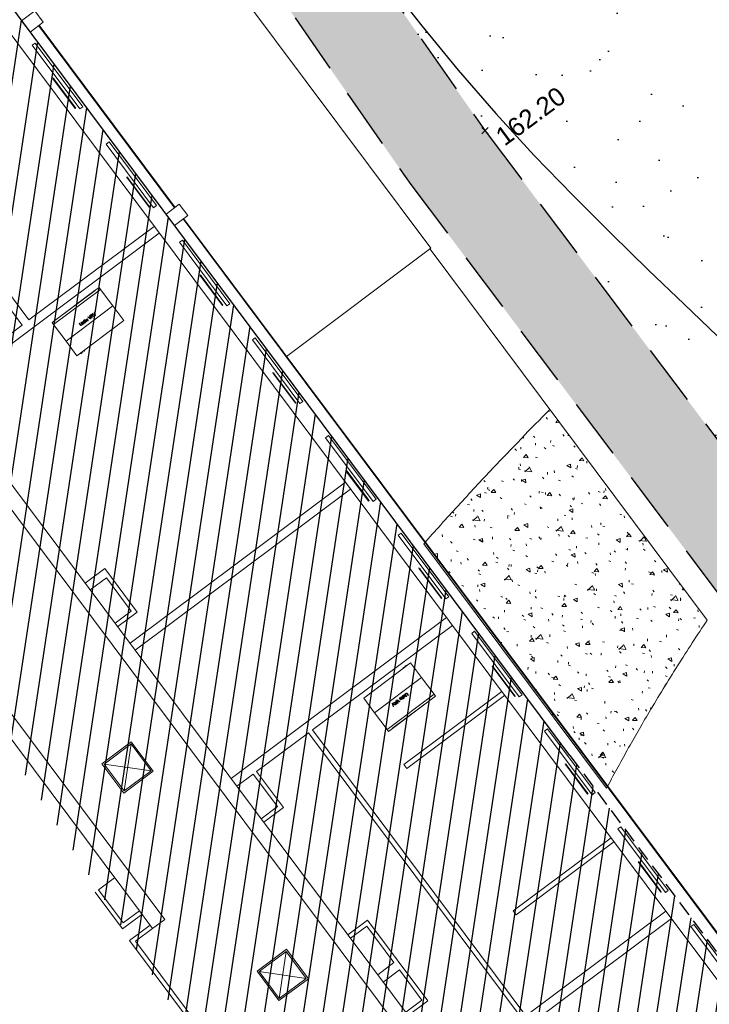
# Model space of a CAD drawing. Header units: metres. Extents: x 1575818 to 1575995, y 2263001 to 2263183.
# Tile 4 of 67: x 1575857 to 1575869, y 2263038 to 2263054. Entities that reach past the tile are written whole.
import ezdxf
from ezdxf.enums import TextEntityAlignment as Align

# ---------------------------------------------------------------- set-up
doc = ezdxf.new("R2010")
doc.units = ezdxf.units.M
doc.header["$PDMODE"] = 3
doc.header["$PDSIZE"] = 0.05
doc.linetypes.add('CACHE_100', pattern=[1.5, 1, -0.5])
doc.linetypes.add('CACHE_25', pattern=[0.375, 0.25, -0.125])
doc.layers.get('0').update_dxf_attribs({"linetype": 'CONTINUOUS'})
doc.layers.add('_REVIT', color=7, linetype='CONTINUOUS', true_color=0x0064c8)
for name, color, linetype, lineweight in [('CC43_A-DETL-GENF', 92, 'CONTINUOUS', 9), ('CC43_A-FLOR', 192, 'CONTINUOUS', 13), ('CC43_A-FLOR-PATT', 8, 'CONTINUOUS', 13), ('CC43_A-GLAZ', 151, 'CONTINUOUS', 13), ('CC43_A-WALL', 113, 'CONTINUOUS', 13), ('CC43_E-LITE-EQPM', 33, 'CONTINUOUS', 9), ('CC43_I-WALL', 2, 'CONTINUOUS', 13), ('CC43_M-EQPM', 50, 'CONTINUOUS', 9), ('CC43_S-COLS', 52, 'CONTINUOUS', 9)]:
    doc.layers.add(name, color=color, linetype=linetype, lineweight=lineweight)
for name, color, linetype in [('D_BATI', 1, 'CONTINUOUS'), ('D_CN_ORDINAIRE', 43, 'CONTINUOUS'), ('H_BATI', 30, 'CONTINUOUS'), ('TOPO_ALT', 142, 'CONTINUOUS'), ('TOPO_JIS', 7, 'CONTINUOUS'), ('V_HAIE', 82, 'CACHE_100'), ('V_VEGETATION', 80, 'CONTINUOUS')]:
    doc.layers.add(name, color=color, linetype=linetype)
doc.styles.get("Standard").update_dxf_attribs({"font": 'arial.ttf'})

# ---------------------------------------------------------------- blocks, each defined once
blk = doc.blocks.new('REVIT')
at = {"layer": 'CC43_A-FLOR-PATT', "lineweight": 9}
h = blk.add_hatch(dxfattribs=at)
h.set_pattern_fill('FP_1', color=253, scale=0.999602, angle=0.067, style=0, pattern_type=2)
h.set_pattern_definition([(176.763, (1575839.22996, 2263068.0043), (-0.384921, 0.621719), [0.07617, -0.837866]), (121.763, (1575839.23, 2263068.0043), (-0.527653, -0.5701), [0.060936, -0.670293]), (227.215, (1575839.1979, 2263068.0563), (-0.91258, 0.051602), [0.064734, -0.712077]), (172.947, (1575839.0672, 2263067.8822), (-0.514036, 0.968932), [0.114255, -1.2565]), (223.399, (1575839.0241, 2263067.9631), (-1.36094, 0.168612), [0.0971, -1.068575]), (117.947, (1575839.0672, 2263067.8822), (-1.36108, 0.16814), [0.091404, -1.0056]), (147.763, (1575839.04705, 2263067.9941), (-0.035244, 0.730381), [0.07617, -0.837866]), (92.763, (1575839.04705, 2263067.9941), (-0.737885, -0.242809), [0.060936, -0.670293]), (198.215, (1575839.044, 2263068.0551), (-0.773143, 0.487559), [0.064734, -0.712077]), (164.263, (1575839.22996, 2263068.00433), (-0.2782416, -0.1924547), [0.0335167, -0.62865, 0.0335167, -1.3194747]), (164.263, (1575839.22996, 2263068.00433), (-0.2782416, -0.1924547), [-0.695683, -0.6469324, 0.0335167, -0.6393155]), (134.263, (1575839.22996, 2263068.00433), (-0.4808067, -0.0257024), [0.0335167, -0.354439, 0.0335167, -0.8698537]), (134.263, (1575839.22996, 2263068.00433), (-0.4808067, -0.0257024), [-0.421472, -0.613416, 0.0335167, -0.222921]), (94.263, (1575839.36612, 2263067.82256), (-0.3061233, 0.448037), [0.0335167, -0.220382, 0.0335167, -1.810279]), (94.263, (1575839.36612, 2263067.82256), (-0.3061233, 0.448037), [-0.2874156, -0.758648, 0.0335167, -1.017595]), (84.263, (1575839.4262, 2263067.74166), (-0.4359257, 0.4136416), [0.033517, -0.296552, 0.033517, -1.2395065]), (84.263, (1575839.4262, 2263067.74166), (-0.4359257, 0.4136416), [-0.363585, -0.492564, 0.033517, -0.712946])])
h.paths.add_polyline_path([(1575865.975, 2263047.505), (1575865.741, 2263047.266), (1575865.508, 2263047.026), (1575865.276, 2263046.784), (1575865.045, 2263046.541), (1575864.763, 2263046.241), (1575864.588, 2263046.052), (1575864.31, 2263045.749), (1575864.136, 2263045.557), (1575863.913, 2263045.307), (1575866.903, 2263041.306), (1575867.071, 2263041.62), (1575867.243, 2263041.932), (1575867.419, 2263042.242), (1575867.599, 2263042.55), (1575867.819, 2263042.914), (1575867.97, 2263043.16), (1575868.16, 2263043.461), (1575868.354, 2263043.761), (1575868.55, 2263044.058)])
at = {"layer": 'CC43_A-DETL-GENF', "color": 253}
for p, q in [((1575857.846, 2263052.928), (1575857.85, 2263052.906)), ((1575857.866, 2263052.918), (1575857.846, 2263052.928)), ((1575857.85, 2263052.906), (1575857.854, 2263052.909)), ((1575858.213, 2263052.428), (1575857.854, 2263052.909)), ((1575857.862, 2263052.915), (1575857.866, 2263052.918)), ((1575858.221, 2263052.434), (1575857.862, 2263052.915)), ((1575858.213, 2263052.428), (1575858.221, 2263052.434)), ((1575859.054, 2263051.31), (1575859.058, 2263051.288)), ((1575859.074, 2263051.3), (1575859.054, 2263051.31)), ((1575859.058, 2263051.288), (1575859.062, 2263051.291)), ((1575859.421, 2263050.811), (1575859.062, 2263051.291)), ((1575859.07, 2263051.297), (1575859.074, 2263051.3)), ((1575859.429, 2263050.817), (1575859.07, 2263051.297)), ((1575859.421, 2263050.811), (1575859.429, 2263050.817)), ((1575860.254, 2263049.705), (1575860.258, 2263049.683)), ((1575860.274, 2263049.695), (1575860.254, 2263049.705)), ((1575860.258, 2263049.683), (1575860.262, 2263049.686)), ((1575860.621, 2263049.205), (1575860.262, 2263049.686)), ((1575860.27, 2263049.692), (1575860.274, 2263049.695)), ((1575860.629, 2263049.211), (1575860.27, 2263049.692)), ((1575860.621, 2263049.205), (1575860.629, 2263049.211)), ((1575861.447, 2263048.107), (1575861.451, 2263048.085)), ((1575861.467, 2263048.097), (1575861.447, 2263048.107)), ((1575861.451, 2263048.085), (1575861.455, 2263048.088)), ((1575861.814, 2263047.608), (1575861.455, 2263048.088)), ((1575861.463, 2263048.094), (1575861.467, 2263048.097)), ((1575861.822, 2263047.614), (1575861.463, 2263048.094)), ((1575861.814, 2263047.608), (1575861.822, 2263047.614)), ((1575862.644, 2263046.505), (1575862.648, 2263046.483)), ((1575862.664, 2263046.495), (1575862.644, 2263046.505)), ((1575862.648, 2263046.483), (1575862.652, 2263046.486)), ((1575863.011, 2263046.006), (1575862.652, 2263046.486)), ((1575862.66, 2263046.492), (1575862.664, 2263046.495)), ((1575863.019, 2263046.012), (1575862.66, 2263046.492)), ((1575863.011, 2263046.006), (1575863.019, 2263046.012)), ((1575863.834, 2263044.912), (1575863.838, 2263044.89)), ((1575863.854, 2263044.902), (1575863.834, 2263044.912)), ((1575863.838, 2263044.89), (1575863.842, 2263044.893)), ((1575864.201, 2263044.412), (1575863.842, 2263044.893)), ((1575863.85, 2263044.899), (1575863.854, 2263044.902)), ((1575864.209, 2263044.418), (1575863.85, 2263044.899)), ((1575864.201, 2263044.412), (1575864.209, 2263044.418)), ((1575865.034, 2263043.306), (1575865.038, 2263043.284)), ((1575865.054, 2263043.296), (1575865.034, 2263043.306)), ((1575865.038, 2263043.284), (1575865.042, 2263043.287)), ((1575865.401, 2263042.807), (1575865.042, 2263043.287)), ((1575865.05, 2263043.293), (1575865.054, 2263043.296)), ((1575865.409, 2263042.813), (1575865.05, 2263043.293)), ((1575865.401, 2263042.807), (1575865.409, 2263042.813)), ((1575866.227, 2263041.709), (1575866.231, 2263041.687)), ((1575866.247, 2263041.699), (1575866.227, 2263041.709)), ((1575866.231, 2263041.687), (1575866.235, 2263041.69)), ((1575866.594, 2263041.209), (1575866.235, 2263041.69)), ((1575866.243, 2263041.696), (1575866.247, 2263041.699)), ((1575866.602, 2263041.215), (1575866.243, 2263041.696)), ((1575866.594, 2263041.209), (1575866.602, 2263041.215)), ((1575867.424, 2263040.107), (1575867.428, 2263040.085)), ((1575867.444, 2263040.097), (1575867.424, 2263040.107)), ((1575867.44, 2263040.094), (1575867.444, 2263040.097)), ((1575867.799, 2263039.614), (1575867.44, 2263040.094)), ((1575867.428, 2263040.085), (1575867.432, 2263040.088)), ((1575867.791, 2263039.608), (1575867.432, 2263040.088)), ((1575867.791, 2263039.608), (1575867.799, 2263039.614))]:
    blk.add_line(p, q, dxfattribs=at)
at = {"layer": 'CC43_A-FLOR', "color": 253}
for p, q in [((1575850.398, 2263068.388), (1575864.031, 2263050.14)), ((1575864.031, 2263050.14), (1575861.667, 2263048.373)), ((1575868.55, 2263044.058), (1575864.016, 2263050.128)), ((1575863.913, 2263045.307), (1575866.903, 2263041.306))]:
    blk.add_line(p, q, dxfattribs=at)
for points, knots in [([(1575865.975, 2263047.505), (1575865.818, 2263047.346), (1575865.507, 2263047.027), (1575865.005, 2263046.502), (1575864.473, 2263045.93), (1575864.099, 2263045.516), (1575863.913, 2263045.307)], [0, 0, 0, 0, 0.222222, 0.444444, 0.722222, 1, 1, 1, 1]), ([(1575866.903, 2263041.306), (1575866.958, 2263041.411), (1575867.07, 2263041.62), (1575867.3, 2263042.037), (1575867.627, 2263042.603), (1575867.984, 2263043.186), (1575868.304, 2263043.687), (1575868.468, 2263043.935), (1575868.55, 2263044.058)], [0, 0, 0, 0, 0.111111, 0.222222, 0.444444, 0.722222, 0.861111, 1, 1, 1, 1])]:
    blk.add_open_spline(points, degree=3, knots=knots, dxfattribs=at)
at = {"layer": 'CC43_A-GLAZ', "color": 253, "lineweight": 9}
for p, q in [((1575857.509, 2263053.462), (1575857.557, 2263053.498)), ((1575858.287, 2263052.421), (1575857.509, 2263053.462)), ((1575857.557, 2263053.498), (1575858.335, 2263052.457)), ((1575858.335, 2263052.457), (1575858.287, 2263052.421)), ((1575858.717, 2263051.845), (1575858.765, 2263051.881)), ((1575858.765, 2263051.881), (1575859.543, 2263050.84)), ((1575859.495, 2263050.804), (1575858.717, 2263051.845)), ((1575859.543, 2263050.84), (1575859.495, 2263050.804)), ((1575859.917, 2263050.239), (1575859.965, 2263050.275)), ((1575859.965, 2263050.275), (1575860.743, 2263049.234)), ((1575860.695, 2263049.198), (1575859.917, 2263050.239)), ((1575860.743, 2263049.234), (1575860.695, 2263049.198)), ((1575861.11, 2263048.641), (1575861.158, 2263048.677)), ((1575861.888, 2263047.6), (1575861.11, 2263048.641)), ((1575861.158, 2263048.677), (1575861.936, 2263047.636)), ((1575861.936, 2263047.636), (1575861.888, 2263047.6)), ((1575862.307, 2263047.04), (1575862.355, 2263047.076)), ((1575863.085, 2263045.999), (1575862.307, 2263047.04)), ((1575862.355, 2263047.076), (1575863.133, 2263046.035)), ((1575863.133, 2263046.035), (1575863.085, 2263045.999)), ((1575863.497, 2263045.446), (1575863.546, 2263045.482)), ((1575864.275, 2263044.405), (1575863.497, 2263045.446)), ((1575863.546, 2263045.482), (1575864.323, 2263044.441)), ((1575864.323, 2263044.441), (1575864.275, 2263044.405)), ((1575864.697, 2263043.841), (1575864.745, 2263043.877)), ((1575865.475, 2263042.8), (1575864.697, 2263043.841)), ((1575864.745, 2263043.877), (1575865.523, 2263042.836)), ((1575865.523, 2263042.836), (1575865.475, 2263042.8)), ((1575865.891, 2263042.243), (1575865.939, 2263042.279)), ((1575866.668, 2263041.202), (1575865.891, 2263042.243)), ((1575865.939, 2263042.279), (1575866.716, 2263041.238)), ((1575866.716, 2263041.238), (1575866.668, 2263041.202)), ((1575867.087, 2263040.642), (1575867.135, 2263040.677)), ((1575867.865, 2263039.6), (1575867.087, 2263040.642)), ((1575867.135, 2263040.677), (1575867.913, 2263039.636)), ((1575867.913, 2263039.636), (1575867.865, 2263039.6)), ((1575868.281, 2263039.044), (1575868.329, 2263039.08)), ((1575869.058, 2263038.003), (1575868.281, 2263039.044)), ((1575868.329, 2263039.08), (1575869.106, 2263038.039))]:
    blk.add_line(p, q, dxfattribs=at)
at = {"layer": 'CC43_A-WALL', "color": 253}
for p, q in [((1575847.665, 2263066.347), (1575867.875, 2263039.296)), ((1575859.678, 2263039.162), (1575846.008, 2263057.46)), ((1575845.807, 2263057.31), (1575859.263, 2263039.3)), ((1575859.193, 2263043.568), (1575849.903, 2263056.004)), ((1575849.702, 2263055.854), (1575870.283, 2263028.307)), ((1575859.846, 2263050.81), (1575857.621, 2263053.789)), ((1575859.838, 2263050.804), (1575857.613, 2263053.783)), ((1575870.694, 2263036.273), (1575859.976, 2263050.62)), ((1575870.702, 2263036.279), (1575859.984, 2263050.626)), ((1575870.483, 2263028.457), (1575859.193, 2263043.568)), ((1575859.263, 2263039.3), (1575859.478, 2263039.012)), ((1575867.875, 2263039.296), (1575876.286, 2263028.037)), ((1575859.478, 2263039.012), (1575859.678, 2263039.162))]:
    blk.add_line(p, q, dxfattribs=at)
at = {"layer": 'CC43_E-LITE-EQPM', "color": 253}
for p, q in [((1575859.13, 2263042.067), (1575858.65, 2263041.708)), ((1575858.685, 2263041.702), (1575859.125, 2263042.031)), ((1575859.014, 2263041.263), (1575859.125, 2263042.031)), ((1575859.125, 2263042.031), (1575859.454, 2263041.591)), ((1575859.489, 2263041.586), (1575859.13, 2263042.067)), ((1575858.65, 2263041.708), (1575859.009, 2263041.227)), ((1575859.454, 2263041.591), (1575858.685, 2263041.702)), ((1575859.014, 2263041.263), (1575858.685, 2263041.702)), ((1575859.009, 2263041.227), (1575859.489, 2263041.586)), ((1575859.454, 2263041.591), (1575859.014, 2263041.263)), ((1575861.667, 2263038.672), (1575861.186, 2263038.313)), ((1575862.026, 2263038.191), (1575861.667, 2263038.672)), ((1575861.222, 2263038.308), (1575861.661, 2263038.636)), ((1575861.55, 2263037.868), (1575861.661, 2263038.636)), ((1575861.661, 2263038.636), (1575861.99, 2263038.196)), ((1575861.186, 2263038.313), (1575861.545, 2263037.832)), ((1575861.99, 2263038.196), (1575861.222, 2263038.308)), ((1575861.55, 2263037.868), (1575861.222, 2263038.308)), ((1575861.545, 2263037.832), (1575862.026, 2263038.191)), ((1575861.99, 2263038.196), (1575861.55, 2263037.868))]:
    blk.add_line(p, q, dxfattribs=at)
at = {"layer": 'CC43_I-WALL', "color": 253}
for p, q in [((1575857.455, 2263048.968), (1575856.324, 2263050.482)), ((1575859.504, 2263050.499), (1575857.455, 2263048.968)), ((1575856.296, 2263050.286), (1575857.343, 2263048.884)), ((1575856.409, 2263048.012), (1575859.588, 2263050.387)), ((1575857.343, 2263048.884), (1575855.981, 2263047.867)), ((1575862.633, 2263046.312), (1575859.11, 2263043.68)), ((1575859.193, 2263043.568), (1575862.716, 2263046.2)), ((1575858.695, 2263044.903), (1575858.375, 2263044.664)), ((1575859.228, 2263044.19), (1575858.695, 2263044.903)), ((1575858.459, 2263044.552), (1575858.723, 2263044.749)), ((1575858.723, 2263044.749), (1575859.13, 2263044.205)), ((1575859.13, 2263044.205), (1575858.865, 2263044.007)), ((1575858.907, 2263043.951), (1575859.228, 2263044.19)), ((1575864.285, 2263044.1), (1575860.762, 2263041.468)), ((1575862.091, 2263042.261), (1575864.381, 2263043.972)), ((1575865.188, 2263042.891), (1575863.587, 2263041.695)), ((1575863.635, 2263041.631), (1575865.236, 2263042.827)), ((1575861.178, 2263041.579), (1575862.027, 2263042.213)), ((1575862.027, 2263042.213), (1575865.521, 2263037.537)), ((1575865.585, 2263037.585), (1575862.091, 2263042.261)), ((1575861.617, 2263040.992), (1575861.178, 2263041.579)), ((1575863.587, 2263041.695), (1575863.635, 2263041.631)), ((1575860.858, 2263041.34), (1575861.122, 2263041.537)), ((1575861.122, 2263041.537), (1575861.519, 2263041.006)), ((1575861.519, 2263041.006), (1575861.255, 2263040.808)), ((1575861.297, 2263040.752), (1575861.617, 2263040.992)), ((1575866.977, 2263040.497), (1575865.376, 2263039.301)), ((1575865.424, 2263039.237), (1575867.025, 2263040.433)), ((1575858.592, 2263039.647), (1575858.856, 2263039.844)), ((1575858.998, 2263039.103), (1575858.592, 2263039.647)), ((1575858.536, 2263039.605), (1575858.984, 2263039.005)), ((1575859.263, 2263039.3), (1575858.998, 2263039.103)), ((1575865.376, 2263039.301), (1575865.424, 2263039.237)), ((1575867.875, 2263039.296), (1575865.585, 2263037.585)), ((1575858.984, 2263039.005), (1575859.304, 2263039.244)), ((1575862.994, 2263039.149), (1575862.673, 2263038.91)), ((1575863.981, 2263037.828), (1575862.994, 2263039.149)), ((1575864.441, 2263036.544), (1575867.964, 2263039.176)), ((1575859.436, 2263039.068), (1575859.099, 2263038.817)), ((1575859.197, 2263038.803), (1575859.478, 2263039.012)), ((1575862.715, 2263038.854), (1575862.98, 2263039.051)), ((1575862.98, 2263039.051), (1575863.425, 2263038.455)), ((1575859.099, 2263038.817), (1575860.236, 2263037.295)), ((1575860.25, 2263037.393), (1575859.197, 2263038.803)), ((1575863.425, 2263038.455), (1575863.161, 2263038.257)), ((1575863.251, 2263038.137), (1575863.515, 2263038.335)), ((1575863.515, 2263038.335), (1575863.883, 2263037.842)), ((1575863.883, 2263037.842), (1575863.619, 2263037.645)), ((1575863.661, 2263037.589), (1575863.981, 2263037.828))]:
    blk.add_line(p, q, dxfattribs=at)
at = {"layer": 'CC43_M-EQPM', "color": 253}
for p, q in [((1575858.627, 2263049.469), (1575857.858, 2263048.895)), ((1575857.898, 2263048.975), (1575858.539, 2263049.454)), ((1575858.54, 2263049.452), (1575857.9, 2263048.973)), ((1575858.603, 2263049.501), (1575858.539, 2263049.454)), ((1575858.603, 2263049.501), (1575858.539, 2263049.454)), ((1575858.54, 2263049.452), (1575858.539, 2263049.454)), ((1575858.539, 2263049.454), (1575858.539, 2263049.454)), ((1575858.539, 2263049.454), (1575858.539, 2263049.454)), ((1575858.627, 2263049.469), (1575858.603, 2263049.501)), ((1575858.627, 2263049.469), (1575858.83, 2263049.197)), ((1575858.83, 2263049.197), (1575858.062, 2263048.623)), ((1575858.062, 2263048.623), (1575858.83, 2263049.197)), ((1575859.01, 2263048.957), (1575858.83, 2263049.197)), ((1575857.898, 2263048.975), (1575857.834, 2263048.927)), ((1575857.898, 2263048.975), (1575857.834, 2263048.927)), ((1575857.898, 2263048.975), (1575857.9, 2263048.973)), ((1575857.898, 2263048.975), (1575857.898, 2263048.975)), ((1575857.898, 2263048.975), (1575857.898, 2263048.975)), ((1575859.01, 2263048.957), (1575858.241, 2263048.383)), ((1575858.351, 2263048.966), (1575858.346, 2263048.962)), ((1575858.346, 2263048.962), (1575858.35, 2263048.957)), ((1575858.35, 2263048.957), (1575858.355, 2263048.961)), ((1575858.355, 2263048.961), (1575858.351, 2263048.966)), ((1575858.359, 2263048.955), (1575858.354, 2263048.952)), ((1575858.354, 2263048.952), (1575858.376, 2263048.923)), ((1575858.381, 2263048.926), (1575858.359, 2263048.955)), ((1575858.365, 2263048.975), (1575858.362, 2263048.968)), ((1575858.362, 2263048.968), (1575858.367, 2263048.961)), ((1575858.367, 2263048.961), (1575858.364, 2263048.959)), ((1575858.364, 2263048.959), (1575858.367, 2263048.954)), ((1575858.372, 2263048.965), (1575858.365, 2263048.975)), ((1575858.367, 2263048.954), (1575858.371, 2263048.957)), ((1575858.371, 2263048.957), (1575858.383, 2263048.94)), ((1575858.377, 2263048.969), (1575858.372, 2263048.965)), ((1575858.376, 2263048.96), (1575858.381, 2263048.964)), ((1575858.388, 2263048.944), (1575858.376, 2263048.96)), ((1575858.381, 2263048.964), (1575858.377, 2263048.969)), ((1575858.393, 2263048.982), (1575858.387, 2263048.971)), ((1575858.387, 2263048.971), (1575858.391, 2263048.956)), ((1575858.391, 2263048.956), (1575858.403, 2263048.948)), ((1575858.392, 2263048.971), (1575858.397, 2263048.977)), ((1575858.393, 2263048.964), (1575858.392, 2263048.971)), ((1575858.406, 2263048.985), (1575858.393, 2263048.982)), ((1575858.411, 2263048.977), (1575858.393, 2263048.964)), ((1575858.397, 2263048.977), (1575858.405, 2263048.98)), ((1575858.397, 2263048.959), (1575858.419, 2263048.975)), ((1575858.405, 2263048.954), (1575858.397, 2263048.959)), ((1575858.403, 2263048.948), (1575858.416, 2263048.952)), ((1575858.405, 2263048.98), (1575858.411, 2263048.977)), ((1575858.413, 2263048.957), (1575858.405, 2263048.954)), ((1575858.418, 2263048.977), (1575858.406, 2263048.985)), ((1575858.417, 2263048.962), (1575858.413, 2263048.957)), ((1575858.422, 2263049.018), (1575858.416, 2263049.014)), ((1575858.416, 2263049.014), (1575858.461, 2263048.987)), ((1575858.416, 2263048.952), (1575858.423, 2263048.961)), ((1575858.423, 2263048.97), (1575858.417, 2263048.967)), ((1575858.417, 2263048.967), (1575858.417, 2263048.962)), ((1575858.419, 2263048.975), (1575858.418, 2263048.977)), ((1575858.453, 2263048.998), (1575858.422, 2263049.018)), ((1575858.423, 2263048.961), (1575858.423, 2263048.97)), ((1575858.452, 2263049.041), (1575858.447, 2263049.037)), ((1575858.447, 2263049.037), (1575858.458, 2263049.001)), ((1575858.467, 2263048.991), (1575858.452, 2263049.041)), ((1575858.46, 2263048.993), (1575858.453, 2263048.998)), ((1575858.474, 2263049.057), (1575858.457, 2263049.045)), ((1575858.457, 2263049.045), (1575858.486, 2263049.005)), ((1575858.458, 2263049.001), (1575858.46, 2263048.993)), ((1575858.461, 2263048.987), (1575858.467, 2263048.991)), ((1575858.465, 2263049.043), (1575858.478, 2263049.053)), ((1575858.475, 2263049.031), (1575858.465, 2263049.043)), ((1575858.482, 2263049.062), (1575858.474, 2263049.057)), ((1575858.486, 2263049.039), (1575858.475, 2263049.031)), ((1575858.478, 2263049.053), (1575858.485, 2263049.056)), ((1575858.478, 2263049.026), (1575858.484, 2263049.031)), ((1575858.491, 2263049.009), (1575858.478, 2263049.026)), ((1575858.49, 2263049.062), (1575858.482, 2263049.062)), ((1575858.484, 2263049.031), (1575858.487, 2263049.033)), ((1575858.485, 2263049.056), (1575858.491, 2263049.053)), ((1575858.491, 2263049.044), (1575858.486, 2263049.039)), ((1575858.486, 2263049.005), (1575858.491, 2263049.009)), ((1575858.487, 2263049.033), (1575858.49, 2263049.033)), ((1575858.496, 2263049.057), (1575858.49, 2263049.062)), ((1575858.49, 2263049.033), (1575858.495, 2263049.033)), ((1575858.491, 2263049.053), (1575858.492, 2263049.049)), ((1575858.492, 2263049.049), (1575858.491, 2263049.044)), ((1575858.497, 2263049.075), (1575858.492, 2263049.071)), ((1575858.492, 2263049.071), (1575858.537, 2263049.043)), ((1575858.493, 2263049.038), (1575858.498, 2263049.048)), ((1575858.497, 2263049.038), (1575858.493, 2263049.038)), ((1575858.495, 2263049.033), (1575858.502, 2263049.03)), ((1575858.498, 2263049.048), (1575858.496, 2263049.057)), ((1575858.529, 2263049.054), (1575858.497, 2263049.075)), ((1575858.505, 2263049.036), (1575858.497, 2263049.038)), ((1575858.502, 2263049.03), (1575858.514, 2263049.026)), ((1575858.519, 2263049.03), (1575858.505, 2263049.036)), ((1575858.514, 2263049.026), (1575858.519, 2263049.03)), ((1575858.528, 2263049.098), (1575858.523, 2263049.094)), ((1575858.523, 2263049.094), (1575858.533, 2263049.058)), ((1575858.542, 2263049.047), (1575858.528, 2263049.098)), ((1575858.536, 2263049.05), (1575858.529, 2263049.054)), ((1575858.533, 2263049.058), (1575858.536, 2263049.05)), ((1575858.537, 2263049.043), (1575858.542, 2263049.047)), ((1575857.834, 2263048.927), (1575857.858, 2263048.895)), ((1575858.062, 2263048.623), (1575857.858, 2263048.895)), ((1575858.282, 2263048.914), (1575858.277, 2263048.911)), ((1575858.277, 2263048.911), (1575858.294, 2263048.888)), ((1575858.299, 2263048.892), (1575858.282, 2263048.914)), ((1575858.294, 2263048.888), (1575858.303, 2263048.879)), ((1575858.306, 2263048.885), (1575858.299, 2263048.892)), ((1575858.308, 2263048.934), (1575858.303, 2263048.93)), ((1575858.303, 2263048.93), (1575858.32, 2263048.907)), ((1575858.303, 2263048.879), (1575858.312, 2263048.877)), ((1575858.312, 2263048.884), (1575858.306, 2263048.885)), ((1575858.325, 2263048.911), (1575858.308, 2263048.934)), ((1575858.319, 2263048.887), (1575858.312, 2263048.884)), ((1575858.312, 2263048.877), (1575858.323, 2263048.882)), ((1575858.325, 2263048.896), (1575858.319, 2263048.887)), ((1575858.32, 2263048.907), (1575858.325, 2263048.896)), ((1575858.323, 2263048.882), (1575858.33, 2263048.891)), ((1575858.329, 2263048.933), (1575858.324, 2263048.929)), ((1575858.324, 2263048.929), (1575858.346, 2263048.9)), ((1575858.331, 2263048.901), (1575858.325, 2263048.911)), ((1575858.332, 2263048.929), (1575858.329, 2263048.933)), ((1575858.33, 2263048.891), (1575858.331, 2263048.901)), ((1575858.333, 2263048.935), (1575858.332, 2263048.929)), ((1575858.337, 2263048.94), (1575858.333, 2263048.935)), ((1575858.336, 2263048.928), (1575858.34, 2263048.934)), ((1575858.339, 2263048.919), (1575858.336, 2263048.928)), ((1575858.343, 2263048.943), (1575858.337, 2263048.94)), ((1575858.351, 2263048.904), (1575858.339, 2263048.919)), ((1575858.34, 2263048.934), (1575858.344, 2263048.936)), ((1575858.348, 2263048.943), (1575858.343, 2263048.943)), ((1575858.344, 2263048.936), (1575858.348, 2263048.935)), ((1575858.346, 2263048.9), (1575858.351, 2263048.904)), ((1575858.352, 2263048.94), (1575858.348, 2263048.943)), ((1575858.348, 2263048.935), (1575858.351, 2263048.931)), ((1575858.351, 2263048.931), (1575858.364, 2263048.914)), ((1575858.356, 2263048.936), (1575858.352, 2263048.94)), ((1575858.369, 2263048.918), (1575858.356, 2263048.936)), ((1575858.364, 2263048.914), (1575858.369, 2263048.918)), ((1575858.376, 2263048.923), (1575858.381, 2263048.926)), ((1575858.383, 2263048.94), (1575858.388, 2263048.935)), ((1575858.39, 2263048.942), (1575858.388, 2263048.944)), ((1575858.388, 2263048.935), (1575858.391, 2263048.935)), ((1575858.393, 2263048.943), (1575858.39, 2263048.942)), ((1575858.391, 2263048.935), (1575858.396, 2263048.937)), ((1575858.396, 2263048.944), (1575858.393, 2263048.943)), ((1575858.399, 2263048.94), (1575858.396, 2263048.944)), ((1575858.396, 2263048.937), (1575858.399, 2263048.94)), ((1575858.062, 2263048.623), (1575858.241, 2263048.383)), ((1575858.362, 2263048.461), (1575858.356, 2263048.469)), ((1575858.297, 2263048.424), (1575858.303, 2263048.416)), ((1575858.303, 2263048.416), (1575858.319, 2263048.428)), ((1575858.303, 2263048.416), (1575858.303, 2263048.417)), ((1575858.319, 2263048.428), (1575858.313, 2263048.436)), ((1575858.319, 2263048.441), (1575858.325, 2263048.433)), ((1575858.319, 2263048.428), (1575858.319, 2263048.428)), ((1575858.325, 2263048.433), (1575858.337, 2263048.442)), ((1575858.325, 2263048.433), (1575858.325, 2263048.433)), ((1575858.337, 2263048.442), (1575858.331, 2263048.45)), ((1575858.337, 2263048.442), (1575858.337, 2263048.442)), ((1575858.35, 2263048.464), (1575858.356, 2263048.456)), ((1575858.356, 2263048.456), (1575858.362, 2263048.461)), ((1575858.356, 2263048.456), (1575858.356, 2263048.456)), ((1575858.362, 2263048.46), (1575858.362, 2263048.461)), ((1575862.931, 2263042.783), (1575863.699, 2263043.357)), ((1575863.637, 2263043.323), (1575863.621, 2263043.312)), ((1575863.643, 2263043.315), (1575863.637, 2263043.323)), ((1575863.637, 2263043.323), (1575863.637, 2263043.323)), ((1575863.879, 2263043.117), (1575863.699, 2263043.357)), ((1575863.584, 2263043.284), (1575863.578, 2263043.279)), ((1575863.578, 2263043.28), (1575863.578, 2263043.279)), ((1575863.578, 2263043.279), (1575863.584, 2263043.271)), ((1575863.59, 2263043.276), (1575863.584, 2263043.284)), ((1575863.584, 2263043.284), (1575863.584, 2263043.284)), ((1575863.615, 2263043.307), (1575863.603, 2263043.298)), ((1575863.603, 2263043.298), (1575863.609, 2263043.29)), ((1575863.603, 2263043.298), (1575863.603, 2263043.298)), ((1575863.621, 2263043.299), (1575863.615, 2263043.307)), ((1575863.615, 2263043.307), (1575863.615, 2263043.307)), ((1575863.621, 2263043.312), (1575863.627, 2263043.303)), ((1575863.621, 2263043.312), (1575863.621, 2263043.312)), ((1575863.11, 2263042.543), (1575863.879, 2263043.117)), ((1575863.879, 2263043.117), (1575863.11, 2263042.543)), ((1575863.879, 2263043.117), (1575864.082, 2263042.845)), ((1575863.313, 2263042.27), (1575864.082, 2263042.845)), ((1575863.595, 2263042.84), (1575863.59, 2263042.836)), ((1575863.59, 2263042.836), (1575863.601, 2263042.821)), ((1575863.616, 2263042.811), (1575863.595, 2263042.84)), ((1575863.61, 2263042.849), (1575863.609, 2263042.839)), ((1575863.609, 2263042.839), (1575863.615, 2263042.829)), ((1575863.617, 2263042.858), (1575863.61, 2263042.849)), ((1575863.615, 2263042.844), (1575863.622, 2263042.853)), ((1575863.62, 2263042.832), (1575863.615, 2263042.844)), ((1575863.628, 2263042.862), (1575863.617, 2263042.858)), ((1575863.637, 2263042.81), (1575863.62, 2263042.832)), ((1575863.622, 2263042.853), (1575863.628, 2263042.856)), ((1575863.637, 2263042.861), (1575863.628, 2263042.862)), ((1575863.628, 2263042.856), (1575863.634, 2263042.855)), ((1575863.634, 2263042.855), (1575863.641, 2263042.848)), ((1575863.646, 2263042.852), (1575863.637, 2263042.861)), ((1575863.641, 2263042.848), (1575863.658, 2263042.825)), ((1575863.663, 2263042.829), (1575863.646, 2263042.852)), ((1575864.106, 2263042.813), (1575864.082, 2263042.845)), ((1575862.931, 2263042.783), (1575863.11, 2263042.543)), ((1575863.403, 2263042.697), (1575863.398, 2263042.693)), ((1575863.398, 2263042.693), (1575863.412, 2263042.642)), ((1575863.4, 2263042.288), (1575864.041, 2263042.767)), ((1575864.042, 2263042.765), (1575863.401, 2263042.286)), ((1575863.448, 2263042.669), (1575863.403, 2263042.697)), ((1575863.407, 2263042.682), (1575863.404, 2263042.69)), ((1575863.404, 2263042.69), (1575863.411, 2263042.685)), ((1575863.418, 2263042.646), (1575863.407, 2263042.682)), ((1575863.411, 2263042.685), (1575863.443, 2263042.665)), ((1575863.427, 2263042.714), (1575863.421, 2263042.71)), ((1575863.421, 2263042.71), (1575863.435, 2263042.704)), ((1575863.438, 2263042.71), (1575863.427, 2263042.714)), ((1575863.435, 2263042.704), (1575863.443, 2263042.702)), ((1575863.446, 2263042.707), (1575863.438, 2263042.71)), ((1575863.448, 2263042.702), (1575863.442, 2263042.692)), ((1575863.442, 2263042.692), (1575863.445, 2263042.683)), ((1575863.443, 2263042.702), (1575863.448, 2263042.702)), ((1575863.445, 2263042.683), (1575863.451, 2263042.678)), ((1575863.45, 2263042.707), (1575863.446, 2263042.707)), ((1575863.448, 2263042.691), (1575863.45, 2263042.696)), ((1575863.45, 2263042.687), (1575863.448, 2263042.691)), ((1575863.454, 2263042.735), (1575863.449, 2263042.731)), ((1575863.449, 2263042.731), (1575863.462, 2263042.714)), ((1575863.453, 2263042.707), (1575863.45, 2263042.707)), ((1575863.45, 2263042.696), (1575863.455, 2263042.701)), ((1575863.455, 2263042.684), (1575863.45, 2263042.687)), ((1575863.451, 2263042.678), (1575863.458, 2263042.678)), ((1575863.456, 2263042.709), (1575863.453, 2263042.707)), ((1575863.484, 2263042.695), (1575863.454, 2263042.735)), ((1575863.455, 2263042.701), (1575863.466, 2263042.709)), ((1575863.463, 2263042.687), (1575863.455, 2263042.684)), ((1575863.462, 2263042.714), (1575863.456, 2263042.709)), ((1575863.458, 2263042.678), (1575863.467, 2263042.683)), ((1575863.475, 2263042.696), (1575863.463, 2263042.687)), ((1575863.466, 2263042.709), (1575863.475, 2263042.696)), ((1575863.467, 2263042.683), (1575863.484, 2263042.695)), ((1575863.479, 2263042.753), (1575863.474, 2263042.749)), ((1575863.474, 2263042.749), (1575863.488, 2263042.699)), ((1575863.524, 2263042.725), (1575863.479, 2263042.753)), ((1575863.483, 2263042.739), (1575863.48, 2263042.747)), ((1575863.48, 2263042.747), (1575863.487, 2263042.742)), ((1575863.493, 2263042.703), (1575863.483, 2263042.739)), ((1575863.487, 2263042.742), (1575863.519, 2263042.721)), ((1575863.488, 2263042.699), (1575863.493, 2263042.703)), ((1575863.524, 2263042.788), (1575863.517, 2263042.779)), ((1575863.517, 2263042.779), (1575863.518, 2263042.77)), ((1575863.518, 2263042.77), (1575863.523, 2263042.773)), ((1575863.519, 2263042.721), (1575863.524, 2263042.725)), ((1575863.543, 2263042.781), (1575863.521, 2263042.765)), ((1575863.521, 2263042.765), (1575863.522, 2263042.763)), ((1575863.522, 2263042.763), (1575863.534, 2263042.755)), ((1575863.523, 2263042.773), (1575863.524, 2263042.778)), ((1575863.537, 2263042.792), (1575863.524, 2263042.788)), ((1575863.524, 2263042.778), (1575863.528, 2263042.783)), ((1575863.528, 2263042.783), (1575863.536, 2263042.785)), ((1575863.53, 2263042.763), (1575863.547, 2263042.776)), ((1575863.535, 2263042.76), (1575863.53, 2263042.763)), ((1575863.534, 2263042.755), (1575863.547, 2263042.758)), ((1575863.543, 2263042.763), (1575863.535, 2263042.76)), ((1575863.536, 2263042.785), (1575863.543, 2263042.781)), ((1575863.549, 2263042.783), (1575863.537, 2263042.792)), ((1575863.544, 2263042.803), (1575863.541, 2263042.8)), ((1575863.541, 2263042.8), (1575863.545, 2263042.796)), ((1575863.548, 2263042.769), (1575863.543, 2263042.763)), ((1575863.549, 2263042.805), (1575863.544, 2263042.803)), ((1575863.545, 2263042.796), (1575863.547, 2263042.797)), ((1575863.547, 2263042.797), (1575863.55, 2263042.798)), ((1575863.547, 2263042.776), (1575863.548, 2263042.769)), ((1575863.547, 2263042.758), (1575863.554, 2263042.769)), ((1575863.553, 2263042.805), (1575863.549, 2263042.805)), ((1575863.554, 2263042.769), (1575863.549, 2263042.783)), ((1575863.55, 2263042.798), (1575863.553, 2263042.796)), ((1575863.557, 2263042.799), (1575863.553, 2263042.805)), ((1575863.553, 2263042.796), (1575863.564, 2263042.78)), ((1575863.569, 2263042.783), (1575863.557, 2263042.799)), ((1575863.564, 2263042.817), (1575863.559, 2263042.813)), ((1575863.559, 2263042.813), (1575863.581, 2263042.784)), ((1575863.564, 2263042.78), (1575863.56, 2263042.776)), ((1575863.56, 2263042.776), (1575863.563, 2263042.771)), ((1575863.563, 2263042.771), (1575863.568, 2263042.775)), ((1575863.586, 2263042.788), (1575863.564, 2263042.817)), ((1575863.568, 2263042.775), (1575863.576, 2263042.765)), ((1575863.573, 2263042.786), (1575863.569, 2263042.783)), ((1575863.576, 2263042.826), (1575863.571, 2263042.822)), ((1575863.571, 2263042.822), (1575863.584, 2263042.804)), ((1575863.577, 2263042.781), (1575863.573, 2263042.786)), ((1575863.573, 2263042.778), (1575863.577, 2263042.781)), ((1575863.578, 2263042.771), (1575863.573, 2263042.778)), ((1575863.589, 2263042.809), (1575863.576, 2263042.826)), ((1575863.576, 2263042.765), (1575863.578, 2263042.771)), ((1575863.581, 2263042.784), (1575863.586, 2263042.788)), ((1575863.584, 2263042.804), (1575863.588, 2263042.8)), ((1575863.59, 2263042.783), (1575863.585, 2263042.779)), ((1575863.585, 2263042.779), (1575863.589, 2263042.774)), ((1575863.588, 2263042.8), (1575863.592, 2263042.797)), ((1575863.593, 2263042.805), (1575863.589, 2263042.809)), ((1575863.589, 2263042.774), (1575863.594, 2263042.778)), ((1575863.594, 2263042.778), (1575863.59, 2263042.783)), ((1575863.592, 2263042.797), (1575863.597, 2263042.797)), ((1575863.596, 2263042.804), (1575863.593, 2263042.805)), ((1575863.6, 2263042.806), (1575863.596, 2263042.804)), ((1575863.597, 2263042.797), (1575863.603, 2263042.8)), ((1575863.604, 2263042.812), (1575863.6, 2263042.806)), ((1575863.601, 2263042.821), (1575863.604, 2263042.812)), ((1575863.603, 2263042.8), (1575863.607, 2263042.805)), ((1575863.607, 2263042.805), (1575863.608, 2263042.811)), ((1575863.608, 2263042.811), (1575863.611, 2263042.807)), ((1575863.611, 2263042.807), (1575863.616, 2263042.811)), ((1575863.615, 2263042.829), (1575863.632, 2263042.806)), ((1575863.632, 2263042.806), (1575863.637, 2263042.81)), ((1575863.658, 2263042.825), (1575863.663, 2263042.829)), ((1575864.042, 2263042.765), (1575864.041, 2263042.767)), ((1575864.042, 2263042.765), (1575864.106, 2263042.813)), ((1575864.042, 2263042.765), (1575864.106, 2263042.813)), ((1575864.042, 2263042.765), (1575864.042, 2263042.765)), ((1575864.042, 2263042.765), (1575864.042, 2263042.765)), ((1575863.313, 2263042.27), (1575863.11, 2263042.543)), ((1575863.412, 2263042.642), (1575863.418, 2263042.646)), ((1575863.443, 2263042.665), (1575863.448, 2263042.669)), ((1575863.313, 2263042.27), (1575863.337, 2263042.238)), ((1575863.337, 2263042.238), (1575863.401, 2263042.286)), ((1575863.337, 2263042.238), (1575863.401, 2263042.286)), ((1575863.4, 2263042.288), (1575863.401, 2263042.286)), ((1575863.401, 2263042.286), (1575863.401, 2263042.286)), ((1575863.401, 2263042.286), (1575863.401, 2263042.286))]:
    blk.add_line(p, q, dxfattribs=at)
at = {"layer": 'CC43_S-COLS', "color": 253}
for p, q in [((1575857.551, 2263054.024), (1575857.335, 2263053.863)), ((1575857.551, 2263054.024), (1575857.335, 2263053.863)), ((1575857.689, 2263053.84), (1575857.551, 2263054.024)), ((1575857.689, 2263053.84), (1575857.551, 2263054.024)), ((1575857.335, 2263053.863), (1575857.473, 2263053.678)), ((1575857.335, 2263053.863), (1575857.473, 2263053.678)), ((1575857.473, 2263053.678), (1575857.689, 2263053.84)), ((1575857.473, 2263053.678), (1575857.689, 2263053.84)), ((1575859.914, 2263050.861), (1575859.698, 2263050.699)), ((1575859.914, 2263050.861), (1575859.698, 2263050.699)), ((1575860.052, 2263050.677), (1575859.914, 2263050.861)), ((1575860.052, 2263050.677), (1575859.914, 2263050.861)), ((1575859.698, 2263050.699), (1575859.836, 2263050.515)), ((1575859.698, 2263050.699), (1575859.836, 2263050.515)), ((1575859.836, 2263050.515), (1575860.052, 2263050.677)), ((1575859.836, 2263050.515), (1575860.052, 2263050.677))]:
    blk.add_line(p, q, dxfattribs=at)
blk = doc.blocks.new('TCPOINT')
at = {"color": 0, "lineweight": 9}
blk.add_point((0, 0), dxfattribs=at)
at = {"layer": 'TOPO_ALT', "lineweight": 9}
blk.add_attdef('ALT', text='', height=0.3, dxfattribs=at).set_placement((0.1, -0.1), align=Align.TOP_LEFT)

msp = doc.modelspace()

# ---------------------------------------------------------------- hatches: boundary and pattern name
at = {"layer": 'H_BATI'}
h = msp.add_hatch(dxfattribs=at)
h.set_pattern_fill('ANSI31', color=256, scale=0.1)
h.set_pattern_definition([(81.43235, (1575893.79363, 2263027.35096), (-0.3139569, 0.0473002), [])])
h.paths.add_polyline_path([(1575875.167, 2263013.585), (1575883.095, 2263019.443), (1575887.134, 2263022.407), (1575886.727, 2263022.96), (1575888.794, 2263024.483), (1575889.209, 2263023.922), (1575896.044, 2263028.979), (1575901.23, 2263032.803), (1575897.619, 2263037.672), (1575893.506, 2263043.239), (1575885.95, 2263037.588), (1575877.065, 2263031.011), (1575877.19, 2263030.842), (1575875.661, 2263029.717), (1575875.46, 2263029.567), (1575866.305, 2263041.843), (1575844.677, 2263070.845), (1575826.207, 2263095.608), (1575818.709, 2263090.073), (1575849.781, 2263053.497)])
at = {"layer": 'V_HAIE'}
h = msp.add_hatch(dxfattribs=at)
h.set_pattern_fill('HAIE', color=256)
h.set_pattern_definition([(145.72239, (1575894.355467, 2263027.77029), (-14.92319643, 10.11425768), [0.060339, -21.129281]), (197.9974, (1575893.60026, 2263028.3424), (-0.8045586, -0.5938732), [0.06313, -3.099148]), (143.35986, (1575893.540185, 2263028.322903), (-10.9385863, 8.083769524), [0.06846, -23.97317]), (147.68285, (1575894.144434, 2263027.6099), (-4.578483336, 2.835046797), [0.086495, -19.226713]), (64.87528, (1575893.690994, 2263027.9987), (5.286905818, 11.359957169), [0.07776, -27.216928]), (120.09216, (1575893.72974, 2263027.93172), (-0.5938732, 0.80455864), [0.07738, -8.978005]), (64.50483, (1575893.89818, 2263028.61543), (6.302149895, 13.35226223), [0.048417, -16.951583]), (105.8763, (1575894.47229, 2263027.90962), (-0.97706099, 3.00754914), [0.0487, -8.495304]), (159.33759, (1575894.456636, 2263027.954745), (-3.390736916, 1.22592951), [0.05765, -20.190807]), (171.4323, (1575894.4432, 2263028.0546), (-0.804559, -0.593873), [0.036277, -1.377937]), (192.68285, (1575894.119577, 2263028.584146), (-17.030050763, -3.870060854), [0.07787, -27.23513]), (81.4323, (1575894.0353, 2263028.51125), (-0.593873, 0.804559), [0.056422, -1.357792]), (84.7988, (1575894.1267, 2263028.40173), (0.88092482, 10.59358162), [0.03428, -12.007315]), (71.1275, (1575894.23617, 2263028.263026), (3.888473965, 11.5706426), [0.04505, -15.766338]), (164.72251, (1575893.663762, 2263028.453023), (-6.187600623, 1.647300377), [0.04612, -24.161317]), (108.68768, (1575894.074544, 2263028.069275), (-7.433300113, 21.857402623), [0.07478, -26.17403]), (151.77852, (1575894.050604, 2263028.1401), (-1.992305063, 1.015244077), [0.05992, -20.963876]), (151.44924, (1575894.282423, 2263028.042246), (-1.99230506, 1.01524408), [0.08796, -16.464985]), (77.61827, (1575894.27588, 2263028.01256), (0.21068543, 1.39843185), [0.03027, -10.599876]), (99.8673, (1575894.3087, 2263027.9057), (-0.5938732, 0.8045586), [0.019113, -2.216955]), (167.61827, (1575894.08028, 2263027.78316), (-1.39843185, 0.21068543), [0.06057, -10.569576]), (195.8763, (1575894.06526, 2263027.89951), (-3.00754914, -0.97706099), [0.048702, -8.495302]), (56.23122, (1575893.866756, 2263027.880476), (6.474652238, 9.750839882), [0.03339, -26.53727]), (152.9974, (1575893.8589, 2263028.11195), (-1.398432, 0.2106854), [0.019113, -2.216955]), (81.4323, (1575893.9021, 2263028.2501), (-0.593873, 0.804559), [0.024185, -1.390029]), (92.7423, (1575894.0458, 2263028.25698), (-0.3831878, 2.2029905), [0.020579, -3.584972]), (167.61827, (1575893.81727, 2263028.40351), (-1.39843185, 0.21068543), [0.03031, -10.599836]), (36.4323, (1575893.6298, 2263028.1622), (-0.593873, 0.804559), [0.05, -0.95]), (182.7423, (1575893.77172, 2263027.4669), (-2.2029905, -0.3831878), [0.06157, -3.543981]), (179.56245, (1575893.6118, 2263027.78436), (-3.60142235, -0.17250234), [0.071224, -4.928776]), (72.8167, (1575893.52071, 2263027.7207), (1.436614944, 4.78916877), [0.067217, -23.53363]), (173.16805, (1575893.440753, 2263027.92011), (-21.78103644, 2.566408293), [0.066576, -23.278659]), (62.1423, (1575893.335782, 2263028.129518), (1.015244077, 1.992305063), [0.09176, -29.874888]), (163.8377, (1575893.837594, 2263027.57917), (-15.76593816, 4.520530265), [0.061, -21.339935]), (81.4323, (1575893.93245, 2263027.4651), (-0.593873, 0.804559), [0.028211, -1.386003]), (189.8673, (1575893.73325, 2263027.7926), (-0.8045586, -0.5938732), [0.025435, -2.210633]), (203.90354, (1575893.9097, 2263027.61114), (-4.61666643, -2.1648074), [0.07888, -9.140664]), (81.4323, (1575893.5685, 2263027.9927), (-0.593873, 0.804559), [0.070711, -1.343503])])
h.paths.add_polyline_path([(1575860.447, 2263058.496), (1575858.452, 2263061.04), (1575857.271, 2263060.114), (1575859.24, 2263057.605), (1575863.7, 2263051.185), (1575868.997, 2263044.137), (1575871.325, 2263040.916), (1575872.527, 2263041.813), (1575870.204, 2263045.027), (1575864.916, 2263052.064)])
at = {"layer": 'V_VEGETATION', "ltscale": 0.5}
h = msp.add_hatch(dxfattribs=at)
h.set_pattern_fill('ALEA', color=256, scale=0.25)
h.set_pattern_definition([(312, (0.25, 0), (2.9344428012, 0.6237350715), [0, -1.875]), (67, (-0.125, 0.2165), (-2.9776384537, -0.3656080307), [0, -3.125]), (153, (-0.125, 0.2165), (0.1570078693, -2.995888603), [0, -2.5]), (180, (-0.125, -0.2165), (1.5, -2.59807621), [0, -2.5]), (74, (-1, 0), (-2.9108871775, -0.7257656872), [0, -2.5]), (286, (-1, 0), (2.9108871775, -0.7257656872), [0, -2.5]), (52, (0.5, -0.866), (-2.9708042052, 0.417519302), [0, -3.125]), (300, (0.5, 0.866), (2.9999999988, -7e-10), [0, -2.5]), (175, (0.5, 0.866), (1.2678547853, -2.7189233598), [0, -2.5]), (114, (0.125, 0.6495), (-2.9835656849, 0.3135853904), [0, -1.25]), (248, (0.125, -0.6495), (1.8469844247, -2.3640322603), [0, -1.55])])
h.paths.add_polyline_path([(1575890.704, 2263056.206), (1575886.017, 2263062.456), (1575881.12, 2263069.049), (1575880.228, 2263070.24), (1575876.901, 2263067.709), (1575871.709, 2263063.873), (1575865.999, 2263071.618, -0.022421), (1575863.761, 2263070.405, -0.059908), (1575859.153, 2263068.816), (1575856.671, 2263063.408), (1575857.152, 2263062.769), (1575855.971, 2263061.881), (1575857.271, 2263060.114), (1575858.452, 2263061.04), (1575860.447, 2263058.496), (1575864.916, 2263052.064), (1575870.204, 2263045.027), (1575872.527, 2263041.813), (1575877.09, 2263045.215), (1575883.52, 2263049.968), (1575882.683, 2263052.956), (1575883.346, 2263054.67), (1575885.677, 2263055.34), (1575888.698, 2263055.343), (1575891.013, 2263053.995), (1575892.677, 2263051.707), (1575891.413, 2263049.926), (1575894.101, 2263046.326), (1575894.728, 2263045.465), (1575895.248, 2263044.763), (1575896.631, 2263045.831), (1575896.947, 2263046.083), (1575897.757, 2263046.737), (1575895.036, 2263050.428)])
edge = h.paths.add_edge_path(flags=16)
edge.add_ellipse((1575866.08, 2263059.415), major_axis=(0.11, 0.11), ratio=1, start_angle=0, end_angle=360)
edge.add_ellipse((1575865.879, 2263059.697), major_axis=(-0.132, 0.132), ratio=1, start_angle=0, end_angle=360)
edge = h.paths.add_edge_path(flags=16)
edge.add_ellipse((1575865.974, 2263059.188), major_axis=(-0.054, 0.054), ratio=1, start_angle=0, end_angle=360)
edge = h.paths.add_edge_path(flags=16)
edge.add_ellipse((1575865.717, 2263059.316), major_axis=(-0.132, 0.132), ratio=1, start_angle=0, end_angle=360)
edge.add_ellipse((1575865.58, 2263059.594), major_axis=(0.0798, 0.0798), ratio=1, start_angle=0, end_angle=360)
edge = h.paths.add_edge_path(flags=16)
edge.add_ellipse((1575882.563, 2263062.388), major_axis=(0.0495, 0.0495), ratio=1, start_angle=0, end_angle=360)
edge = h.paths.add_edge_path(flags=16)
edge.add_ellipse((1575882.624, 2263062.531), major_axis=(-0.0495, 0.0495), ratio=1, start_angle=0, end_angle=360)
edge.add_ellipse((1575882.512, 2263062.492), major_axis=(-0.0299, 0.0299), ratio=1, start_angle=0, end_angle=360)
edge = h.paths.add_edge_path(flags=16)
edge.add_ellipse((1575882.7, 2263062.425), major_axis=(-0.0412, 0.0412), ratio=1, start_angle=0, end_angle=360)
edge.add_ellipse((1575882.66, 2263062.34), major_axis=(0.0203, 0.0203), ratio=1, start_angle=0, end_angle=360)
h.paths.add_polyline_path([(1575883.602, 2263063.009), (1575884.321, 2263063.551), (1575885.284, 2263062.273), (1575884.565, 2263061.731)], flags=16)
edge = h.paths.add_edge_path(flags=16)
edge.add_ellipse((1575864.141, 2263059.716), major_axis=(0.11, 0.11), ratio=1, start_angle=0, end_angle=360)
edge.add_ellipse((1575863.939, 2263059.998), major_axis=(-0.132, 0.132), ratio=1, start_angle=0, end_angle=360)
edge = h.paths.add_edge_path(flags=16)
edge.add_ellipse((1575864.035, 2263059.489), major_axis=(-0.054, 0.054), ratio=1, start_angle=0, end_angle=360)
edge = h.paths.add_edge_path(flags=16)
edge.add_ellipse((1575863.778, 2263059.616), major_axis=(-0.132, 0.132), ratio=1, start_angle=0, end_angle=360)
edge.add_ellipse((1575863.641, 2263059.895), major_axis=(0.0798, 0.0798), ratio=1, start_angle=0, end_angle=360)
h.paths.add_polyline_path([(1575893.159, 2263050.165), (1575893.559, 2263050.465), (1575894.316, 2263049.457), (1575893.916, 2263049.157)], flags=16)

# ---------------------------------------------------------------- linework, layer by layer
at = {"layer": 'D_BATI', "flags": 128}
msp.add_lwpolyline([(1575866.305, 2263041.843), (1575844.677, 2263070.845), (1575826.207, 2263095.608)], dxfattribs=at)
at = {"layer": 'D_BATI', "linetype": 'CACHE_25', "flags": 128}
msp.add_lwpolyline([(1575866.305, 2263041.843), (1575875.46, 2263029.567), (1575875.661, 2263029.717)], dxfattribs=at)
at = {"layer": 'D_CN_ORDINAIRE', "elevation": 162.2, "flags": 128}
msp.add_lwpolyline([(1575863.309, 2263054.509), (1575863.88, 2263053.78), (1575864.475, 2263053.055), (1575865.09, 2263052.345), (1575865.72, 2263051.66), (1575866.355, 2263051.003), (1575866.983, 2263050.378), (1575867.592, 2263049.785), (1575868.172, 2263049.228), (1575868.71, 2263048.708)], dxfattribs=at)
at = {"layer": 'V_HAIE'}
for points in [[(1575858.452, 2263061.04), (1575860.447, 2263058.496), (1575864.916, 2263052.064), (1575870.204, 2263045.027), (1575872.527, 2263041.813)], [(1575857.271, 2263060.114), (1575859.24, 2263057.605), (1575863.7, 2263051.185), (1575868.997, 2263044.137), (1575871.325, 2263040.916)]]:
    msp.add_lwpolyline(points, dxfattribs=at)

# ---------------------------------------------------------------- block references
at = {"layer": '_REVIT'}
msp.add_blockref('REVIT', (0, 0), dxfattribs=at)
at = {"layer": 'TOPO_JIS'}
ref = msp.add_blockref('TCPOINT', (1575864.916, 2263052.064), dxfattribs=dict(at, rotation=36.43234740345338))
ref.add_attrib('ALT', '162.20', dxfattribs={"layer": 'TOPO_ALT', "height": 0.3, "rotation": 36.4323}).set_placement((1575865.056, 2263052.043), align=Align.TOP_LEFT)

doc.saveas('drawing.dxf')
